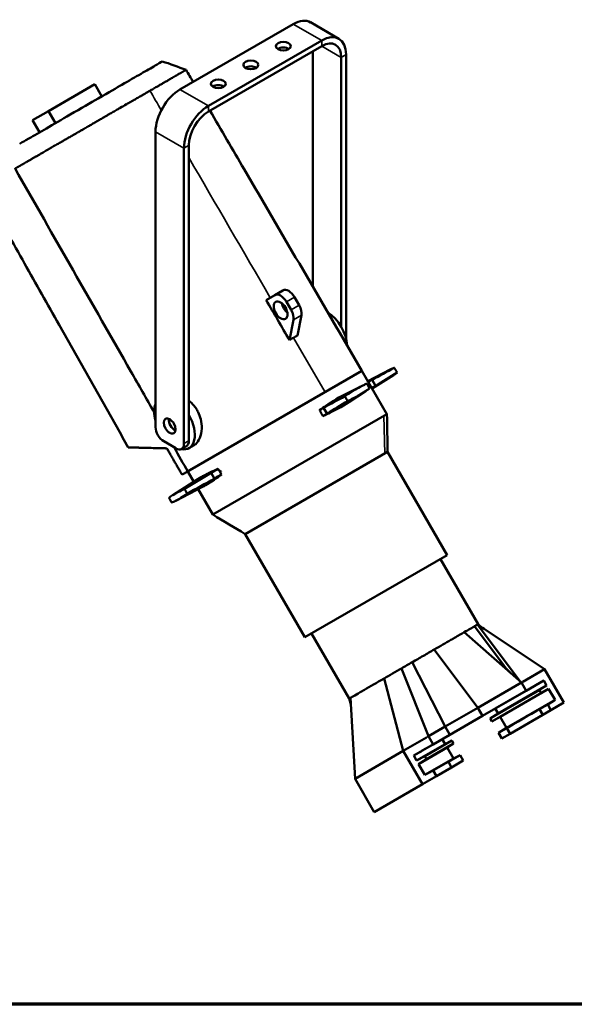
# Model space of a CAD drawing. Header units: millimetres. Extents: x 20 to 2980, y 20 to 2980.
# Tile 7 of 13: x 2072 to 2555, y 20 to 877. Entities that reach past the tile are written whole.
import ezdxf

# ---------------------------------------------------------------- set-up
doc = ezdxf.new("R2010")
doc.units = ezdxf.units.MM
for name, color, linetype, lineweight in [('Border (ISO)', 7, 'Continuous', 70), ('Visible (ISO)', 7, 'Continuous', 50), ('Visible Narrow (ISO)', 7, 'Continuous', 35)]:
    doc.layers.add(name, color=color, linetype=linetype, lineweight=lineweight)

# ---------------------------------------------------------------- blocks, each defined once
blk = doc.blocks.new('Borders Chauvet')
at = {"layer": 'Border (ISO)'}
blk.add_line((2980, 20), (20, 20), dxfattribs=at)

msp = doc.modelspace()

# ---------------------------------------------------------------- linework, layer by layer
at = {"layer": 'Visible (ISO)'}
for p, q in [((2325.26, 874.62), (2350.01, 860.33)), ((2310.26, 873.13), (2211.62, 816.18)), ((2335.01, 858.84), (2236.37, 801.89)), ((2236.37, 796.99), (2335.01, 853.94)), ((2327.23, 849.45), (2327.23, 644.55)), ((2351.98, 844.14), (2351.98, 609.53)), ((2356.22, 599.31), (2356.22, 846.59)), ((2097.15, 797.4), (2137.49, 820.69)), ((2143.6, 810.11), (2137.49, 820.69)), ((2083.45, 789.49), (2097.15, 797.4)), ((2103.25, 786.82), (2097.15, 797.4)), ((2089.56, 778.92), (2083.45, 789.49)), ((2190.4, 779.44), (2190.4, 522.24)), ((2215.15, 765.15), (2215.15, 507.95)), ((2219.4, 510.4), (2219.4, 767.6)), ((2294.2, 637.26), (2286.63, 632.89)), ((2294.2, 637.26), (2301.27, 641.34)), ((2311.27, 635.57), (2315.44, 628.34)), ((2304.2, 631.48), (2308.37, 624.26)), ((2317.38, 619.87), (2313.99, 602.07)), ((2310.31, 615.78), (2306.92, 597.99)), ((2370.01, 571.33), (2220.29, 484.89)), ((2370.01, 571.33), (2391.74, 533.7)), ((2394.39, 572.34), (2375.21, 562.33)), ((2397.3, 567.46), (2378.98, 555.8)), ((2370.76, 558.54), (2354.64, 550.49)), ((2381.91, 558.39), (2378.86, 563.56)), ((2373.52, 553.87), (2358.44, 543.91)), ((2338.97, 541.09), (2343.29, 543.94)), ((2240.19, 446.2), (2391.74, 533.7)), ((2339.6, 533.96), (2336.67, 539.2)), ((2342.4, 535.01), (2347.09, 537.36)), ((2197.48, 509.99), (2208.08, 503.87)), ((2217.32, 505.82), (2213.08, 503.37)), ((2223.93, 506.62), (2219.45, 504.03)), ((2268.46, 429.22), (2392.3, 500.72)), ((2392.3, 500.72), (2444.16, 410.91)), ((2218.46, 483.83), (2213.49, 480.96)), ((2218.64, 483.94), (2218.46, 483.83)), ((2218.46, 483.83), (2218.46, 483.83)), ((2218.46, 483.83), (2223.66, 474.83)), ((2220.24, 484.86), (2218.66, 483.95)), ((2237.59, 482.74), (2231.27, 479.44)), ((2238.77, 482.67), (2241.72, 477.44)), ((2246.14, 483.86), (2247.07, 484.4)), ((2246.54, 483.17), (2247.47, 483.71)), ((2247.07, 484.4), (2247.47, 483.71)), ((2205.4, 463.22), (2227.26, 477.12)), ((2241.33, 476.48), (2235.22, 472.6)), ((2208.17, 458.26), (2231.21, 470.28)), ((2227.42, 468.3), (2240.19, 446.2)), ((2268.46, 429.22), (2320.32, 339.41)), ((2444.16, 410.91), (2320.32, 339.41)), ((2471.06, 350.81), (2438.31, 407.54)), ((2358.91, 286.06), (2326.16, 342.79)), ((2508.78, 299.98), (2459.02, 343.86)), ((2493.63, 314.7), (2468.02, 349.06)), ((2507.53, 301.08), (2470.41, 350.44)), ((2528.89, 311.59), (2476.25, 346.7)), ((2470.75, 278.02), (2432.83, 328.75)), ((2442.46, 261.68), (2413.73, 317.72)), ((2427.83, 253.24), (2404.51, 312.39)), ((2509.98, 300.66), (2528.89, 311.59)), ((2545.65, 282.56), (2528.89, 311.59)), ((2405.86, 240.55), (2389.26, 303.59)), ((2470.75, 278.02), (2508.78, 299.98)), ((2528.18, 301.81), (2485.92, 277.41)), ((2512.84, 292.95), (2508.78, 299.98)), ((2512.84, 292.95), (2528.18, 301.81)), ((2528.18, 301.81), (2530.68, 297.48)), ((2474.81, 271), (2512.84, 292.95)), ((2481.58, 268.85), (2524.34, 293.53)), ((2530.68, 297.48), (2488.42, 273.08)), ((2532.43, 294.45), (2490.17, 270.05)), ((2530.68, 297.48), (2524.34, 293.53)), ((2524.34, 293.53), (2525.84, 290.93)), ((2525.84, 290.93), (2532.43, 294.45)), ((2532.43, 294.45), (2537.95, 284.89)), ((2363.96, 216.37), (2360, 286.69)), ((2525.84, 290.93), (2483.08, 266.25)), ((2537.95, 284.89), (2495.69, 260.49)), ((2537.95, 284.89), (2531.6, 280.96)), ((2442.46, 261.68), (2470.75, 278.02)), ((2474.81, 271), (2470.75, 278.02)), ((2488.42, 273.08), (2485.92, 277.41)), ((2531.6, 280.96), (2524.41, 276.81)), ((2527.23, 271.92), (2524.41, 276.81)), ((2534.42, 276.07), (2527.23, 271.92)), ((2531.6, 280.96), (2534.42, 276.07)), ((2545.65, 282.56), (2534.42, 276.07)), ((2446.51, 254.66), (2474.81, 271)), ((2481.58, 268.85), (2488.42, 273.08)), ((2483.08, 266.25), (2481.58, 268.85)), ((2490.17, 270.05), (2483.08, 266.25)), ((2495.69, 260.49), (2490.17, 270.05)), ((2527.23, 271.92), (2498.85, 255.53)), ((2442.46, 261.68), (2427.83, 253.24)), ((2446.51, 254.66), (2442.46, 261.68)), ((2488.84, 256.28), (2495.69, 260.49)), ((2496.02, 260.42), (2488.84, 256.28)), ((2496.02, 260.42), (2498.85, 255.53)), ((2405.86, 240.55), (2426.23, 252.32)), ((2415.05, 236.49), (2439.83, 250.8)), ((2448.11, 249.49), (2424.65, 235.95)), ((2431.89, 246.22), (2427.83, 253.24)), ((2446.51, 254.66), (2431.89, 246.22)), ((2439.83, 250.8), (2442.33, 246.47)), ((2442.33, 246.47), (2448.11, 249.49)), ((2448.11, 249.49), (2449.58, 246.93)), ((2491.66, 251.39), (2488.84, 256.28)), ((2498.85, 255.53), (2491.66, 251.39)), ((2363.96, 216.37), (2405.86, 240.55)), ((2422.62, 211.52), (2405.86, 240.55)), ((2417.55, 232.16), (2442.33, 246.47)), ((2419.3, 229.13), (2444.08, 243.44)), ((2426.12, 233.39), (2449.58, 246.93)), ((2449.58, 246.93), (2444.08, 243.44)), ((2444.08, 243.44), (2449.58, 233.91)), ((2417.55, 232.15), (2415.05, 236.49)), ((2424.64, 235.97), (2417.55, 232.15)), ((2419.3, 229.13), (2426.14, 233.37)), ((2426.14, 233.37), (2424.64, 235.97)), ((2424.8, 219.61), (2449.58, 233.91)), ((2455.36, 236.93), (2445.19, 231.06)), ((2458.17, 232.05), (2448.01, 226.18)), ((2449.58, 233.91), (2455.36, 236.93)), ((2455.36, 236.93), (2458.17, 232.05)), ((2424.8, 219.61), (2419.3, 229.13)), ((2431.89, 223.41), (2424.8, 219.61)), ((2434.72, 218.51), (2431.89, 223.41)), ((2448.01, 226.18), (2434.72, 218.51)), ((2448.01, 226.18), (2445.19, 231.06)), ((2380.72, 187.34), (2363.96, 216.37)), ((2422.62, 211.52), (2434.72, 218.51)), ((2422.62, 211.52), (2380.72, 187.34))]:
    msp.add_line(p, q, dxfattribs=at)
for centre, major_axis, ratio, start_param, end_param in [((2310.26, 848.63), (15, 25.98), 0.57735, 0, 0.785398), ((2335.01, 834.35), (15, 25.98), 0.57735, 5.497787, 7.068583), ((2335.01, 834.35), (12, 20.78), 0.57735, 5.497787, 7.068583), ((2301.6, 848.94), (-6.5, 0), 0.57735, 3.852754, 5.572024), ((2273.31, 832.61), (-6.5, 0), 0.57735, 3.852754, 5.572024), ((2211.62, 791.68), (-15, -25.98), 0.57735, 3.926991, 5.497787), ((2245.03, 816.28), (-6.5, 0), 0.57735, 3.852754, 5.572024), ((2236.37, 777.4), (-15, -25.98), 0.57735, 3.926991, 5.497787), ((2236.37, 777.4), (12, 20.78), 0.57735, 0.785398, 2.356194), ((2306.27, 632.68), (-5, 8.66), 0.57735, 4.712389, 6.283185), ((2299.2, 628.6), (-5, 8.66), 0.57735, 4.712389, 6.283185), ((2306.27, 628.06), (4.25, -7.36), 0.57735, 4.124098, 5.30068), ((2310.44, 625.46), (5, -8.66), 0.57735, 0.58994, 1.570796), ((2303.37, 621.37), (-5, 8.66), 0.57735, 3.731533, 4.712389), ((2339.53, 602.23), (12.5, -21.65), 0.57735, 0.847202, 2.312275), ((2384.75, 381.26), (-704.3, -402.69), 0.19978, 4.579791, 4.606954), ((2198.52, 639.78), (-710.12, -406.02), 0.19978, 1.716561, 1.743692), ((2450.64, 418.51), (-81.25, 140.73), 0.57735, 6.17252, 6.212938), ((2492.26, 443.13), (660.01, 384.16), 0.211249, 1.619827, 1.624779), ((2354.43, 729.59), (664.1, 386.54), 0.211249, 4.626124, 4.631135), ((2256.51, 305.82), (690.21, 401.74), 0.211249, 1.271597, 1.271598), ((2292.14, 693.04), (81.25, -140.73), 0.57735, 0.070248, 0.111324), ((2536.46, 833.26), (-741.74, -424.1), 0.19978, 1.24855, 1.248551), ((2430.12, 406.66), (-81.25, 140.73), 0.816497, 6.23378, 6.393851), ((2342.26, 356.73), (-674.88, -386.68), 0.208402, 4.574601, 4.601764), ((2206.95, 525.68), (12.5, -21.65), 0.57735, 3.566461, 4.287521), ((2163.81, 619.75), (-680.45, -389.87), 0.208402, 1.711371, 1.738502), ((2271.62, 681.19), (81.25, -140.73), 0.816497, 6.171861, 6.332591), ((2206.95, 525.68), (12.5, -21.65), 0.57735, 5.815999, 7.857957), ((2429.13, 406.68), (291.27, 174.17), 0.475231, 1.604197, 1.616349), ((2285.05, 689.54), (293.07, 175.25), 0.475231, 4.603261, 4.615505), ((2324.66, 345.16), (304.6, 182.15), 0.475231, 1.255967, 1.255969), ((2487.83, 805.19), (-710.75, -407.23), 0.208402, 1.243359, 1.24336), ((2207.02, 525.71), (-3.62, 6.28), 0.57735, 0.625117, 2.516476), ((2197.48, 518.16), (5, -8.66), 0.57735, 3.926991, 5.497787), ((2208.08, 512.03), (5, -8.66), 0.57735, 5.497787, 7.068583), ((2212.32, 514.48), (5, -8.66), 0.57735, 0, 0.785398), ((2443.25, 413.44), (877.84, 503.62), 0.161487, 1.712482, 1.739531), ((2310.49, 337.6), (-81.25, 140.73), 0.57735, 6.171861, 6.307881), ((2276.99, 317.66), (-498.75, -292.22), 0.280781, 4.612901, 4.625026), ((2025.31, 173.78), (916.93, 526.05), 0.161487, 1.244471, 1.244472), ((2138.98, 604.03), (-495.68, -290.42), 0.280781, 1.613719, 1.62599), ((2256.7, 671.79), (870.64, 499.49), 0.161487, 4.57563, 4.602875), ((2151.99, 612.13), (81.25, -140.73), 0.57735, 6.25849, 6.393851), ((2316.2, 707.55), (-518.36, -303.71), 0.280781, 1.265488, 1.26549), ((2461.2, 238.4), (-65.09, -39.27), 0.013592, 3.374035, 4.139587), ((2461.29, 238.23), (-66.39, -37), 0.021376, 4.945417, 5.209698)]:
    msp.add_ellipse(centre, major_axis=major_axis, ratio=ratio, start_param=start_param, end_param=end_param, dxfattribs=at)
for centre, major_axis in [((2301.6, 853.84), (6.5, 0)), ((2273.31, 837.51), (6.5, 0)), ((2245.03, 821.18), (6.5, 0)), ((2299.2, 623.98), (-4.25, 7.36)), ((2202.78, 523.26), (-3.62, 6.28))]:
    msp.add_ellipse(centre, major_axis=major_axis, ratio=0.57735, dxfattribs=at)
for points, knots in [([(2196.25, 840.51), (2196.25, 840.51), (2196.18, 840.47), (2195.25, 839.93), (2192.23, 838.19), (2186.73, 835.02), (2182.28, 832.45), (2172.9, 827.03), (2167.23, 823.76), (2156.82, 817.75), (2149.81, 813.7), (2134.12, 804.64), (2125.62, 799.74), (2108.62, 789.92), (2101.59, 785.86), (2090.09, 779.22), (2084.52, 776), (2076.46, 771.35), (2074.54, 770.24), (2072.73, 769.2), (2072.48, 769.05), (2072.27, 768.93), (2072.23, 768.91), (2072.23, 768.91)], [-13.481548, -13.481548, -13.481548, -13.481548, -13.239457, -13.239457, -11.782958, -11.782958, -9.362319, -9.362319, -6.742791, -6.742791, -4.927828, -4.927828, -3.678086, -3.678086, -2.679806, -2.679806, -1.809678, -1.809678, -1.096257, -1.096257, -0.64398, -0.64398, -0.381005, -0.381005, -0.381005, -0.381005]), ([(2185.54, 815.08), (2185.92, 815.31), (2186.31, 815.53), (2186.69, 815.75), (2187.33, 816.12), (2187.96, 816.48), (2188.58, 816.84), (2188.7, 816.91), (2188.81, 816.97), (2188.93, 817.04), (2189.55, 817.4), (2190.16, 817.75), (2190.77, 818.1), (2191.37, 818.45), (2191.97, 818.8), (2192.56, 819.14), (2192.66, 819.2), (2192.76, 819.26), (2192.86, 819.32), (2193.77, 819.84), (2194.66, 820.35), (2195.52, 820.85), (2196.38, 821.35), (2197.22, 821.83), (2198.03, 822.3), (2198.52, 822.58), (2198.99, 822.85), (2199.45, 823.12), (2199.46, 823.13), (2199.48, 823.14), (2199.49, 823.14), (2200.3, 823.61), (2201.09, 824.07), (2201.86, 824.52), (2203.01, 825.18), (2204.1, 825.82), (2205.13, 826.41), (2205.19, 826.45), (2205.25, 826.48), (2205.3, 826.51), (2205.32, 826.52), (2205.33, 826.53), (2205.34, 826.54), (2205.61, 826.69), (2205.87, 826.84), (2206.12, 826.99), (2206.73, 827.34), (2207.3, 827.67), (2207.86, 827.99), (2208.42, 828.31), (2208.95, 828.62), (2209.45, 828.91), (2209.74, 829.07), (2210.02, 829.23), (2210.3, 829.39), (2210.31, 829.4), (2210.32, 829.4), (2210.33, 829.41), (2210.49, 829.5), (2210.64, 829.59), (2210.79, 829.67), (2211.38, 830.01), (2211.93, 830.33), (2212.44, 830.62), (2212.65, 830.75), (2212.86, 830.86), (2213.06, 830.98), (2213.17, 831.04), (2213.28, 831.11), (2213.38, 831.17), (2213.4, 831.18), (2213.41, 831.18), (2213.43, 831.19), (2213.44, 831.2), (2213.45, 831.21), (2213.46, 831.21), (2213.73, 831.36), (2213.98, 831.51), (2214.21, 831.64), (2214.22, 831.65), (2214.23, 831.66), (2214.24, 831.66), (2214.38, 831.74), (2214.51, 831.82), (2214.64, 831.89), (2214.7, 831.93), (2214.76, 831.96), (2214.83, 832), (2214.89, 832.03), (2214.95, 832.07), (2215.01, 832.1), (2215.02, 832.11), (2215.03, 832.11), (2215.04, 832.12), (2215.27, 832.25), (2215.48, 832.38), (2215.67, 832.49), (2215.71, 832.51), (2215.74, 832.53), (2215.78, 832.55), (2215.9, 832.62), (2216.01, 832.68), (2216.11, 832.74), (2216.19, 832.79), (2216.27, 832.83), (2216.34, 832.87), (2216.45, 832.93), (2216.55, 832.99), (2216.63, 833.03), (2216.63, 833.04), (2216.64, 833.04), (2216.64, 833.04), (2216.67, 833.06), (2216.7, 833.08), (2216.73, 833.09), (2216.8, 833.13), (2216.86, 833.17), (2216.9, 833.19), (2216.92, 833.2), (2216.93, 833.21), (2216.94, 833.22), (2216.96, 833.22), (2216.97, 833.23), (2216.98, 833.23), (2216.98, 833.23), (2216.98, 833.24), (2216.98, 833.24), (2216.99, 833.24), (2216.99, 833.24), (2216.99, 833.24)], [0.000002, 0.000002, 0.000002, 0.000002, 0.164706, 0.164706, 0.164706, 0.439308, 0.439308, 0.439308, 0.490221, 0.490221, 0.490221, 0.766141, 0.766141, 0.766141, 1.042508, 1.042508, 1.042508, 1.090205, 1.090205, 1.090205, 1.51761, 1.51761, 1.51761, 1.942856, 1.942856, 1.942856, 2.193672, 2.193672, 2.193672, 2.199344, 2.199344, 2.199344, 2.638939, 2.638939, 2.638939, 3.29926, 3.29926, 3.29926, 3.336326, 3.336326, 3.336326, 3.344848, 3.344848, 3.344848, 3.515798, 3.515798, 3.515798, 3.917197, 3.917197, 3.917197, 4.318065, 4.318065, 4.318065, 4.545526, 4.545526, 4.545526, 4.555992, 4.555992, 4.555992, 4.685554, 4.685554, 4.685554, 5.198647, 5.198647, 5.198647, 5.412209, 5.412209, 5.412209, 5.53281, 5.53281, 5.53281, 5.549388, 5.549388, 5.549388, 5.562185, 5.562185, 5.562185, 5.863571, 5.863571, 5.863571, 5.87665, 5.87665, 5.87665, 6.052741, 6.052741, 6.052741, 6.14193, 6.14193, 6.14193, 6.231917, 6.231917, 6.231917, 6.246046, 6.246046, 6.246046, 6.600602, 6.600602, 6.600602, 6.664684, 6.664684, 6.664684, 6.898034, 6.898034, 6.898034, 7.083107, 7.083107, 7.083107, 7.371295, 7.371295, 7.371295, 7.388353, 7.388353, 7.388353, 7.500733, 7.500733, 7.500733, 7.797235, 7.797235, 7.797235, 7.918423, 7.918423, 7.918423, 8.065266, 8.065266, 8.065266, 8.087159, 8.087159, 8.087159, 8.217023, 8.217023, 8.217023, 8.217023]), ([(2185.54, 815.08), (2185.15, 814.86), (2184.76, 814.63), (2184.36, 814.4), (2183.71, 814.03), (2183.05, 813.64), (2182.38, 813.26), (2182.25, 813.19), (2182.13, 813.11), (2182, 813.04), (2181.33, 812.65), (2180.65, 812.26), (2179.96, 811.86), (2179.27, 811.47), (2178.58, 811.07), (2177.88, 810.66), (2177.76, 810.59), (2177.64, 810.52), (2177.51, 810.45), (2176.43, 809.83), (2175.33, 809.19), (2174.21, 808.55), (2173.11, 807.91), (2171.98, 807.26), (2170.85, 806.61), (2170.18, 806.22), (2169.51, 805.84), (2168.83, 805.45), (2168.82, 805.44), (2168.8, 805.43), (2168.79, 805.42), (2167.6, 804.74), (2166.4, 804.04), (2165.19, 803.35), (2163.38, 802.3), (2161.54, 801.24), (2159.68, 800.17), (2159.58, 800.11), (2159.47, 800.05), (2159.37, 799.99), (2159.34, 799.98), (2159.32, 799.97), (2159.3, 799.95), (2158.82, 799.68), (2158.33, 799.4), (2157.85, 799.12), (2156.72, 798.47), (2155.58, 797.81), (2154.44, 797.15), (2153.29, 796.49), (2152.15, 795.82), (2151, 795.16), (2150.35, 794.78), (2149.7, 794.4), (2149.04, 794.03), (2149.01, 794.01), (2148.98, 793.99), (2148.95, 793.97), (2148.58, 793.76), (2148.21, 793.54), (2147.83, 793.33), (2146.36, 792.47), (2144.88, 791.62), (2143.4, 790.76), (2142.77, 790.4), (2142.15, 790.04), (2141.53, 789.68), (2141.14, 789.46), (2140.75, 789.23), (2140.37, 789.01), (2140.33, 788.99), (2140.29, 788.97), (2140.25, 788.95), (2139.39, 788.44), (2138.52, 787.94), (2137.65, 787.44), (2137.61, 787.42), (2137.57, 787.4), (2137.54, 787.38), (2136.47, 786.76), (2135.41, 786.15), (2134.35, 785.54), (2133.33, 784.95), (2132.32, 784.36), (2131.31, 783.78), (2131.13, 783.67), (2130.94, 783.57), (2130.76, 783.46), (2130.1, 783.08), (2129.43, 782.7), (2128.77, 782.31), (2128.52, 782.17), (2128.28, 782.03), (2128.03, 781.89), (2127.75, 781.73), (2127.48, 781.57), (2127.2, 781.41), (2126.91, 781.24), (2126.63, 781.08), (2126.34, 780.91), (2126.06, 780.75), (2125.77, 780.58), (2125.49, 780.42), (2125.25, 780.28), (2125.01, 780.14), (2124.77, 780), (2124.72, 779.97), (2124.67, 779.94), (2124.62, 779.92), (2124.31, 779.74), (2124, 779.55), (2123.68, 779.37), (2123.41, 779.21), (2123.14, 779.06), (2122.87, 778.9), (2122.31, 778.58), (2121.76, 778.26), (2121.21, 777.94), (2121.16, 777.92), (2121.11, 777.89), (2121.07, 777.86), (2120.78, 777.7), (2120.49, 777.53), (2120.21, 777.36), (2119.8, 777.13), (2119.4, 776.9), (2119, 776.67), (2118.94, 776.63), (2118.88, 776.6), (2118.82, 776.56), (2118.37, 776.3), (2117.92, 776.04), (2117.47, 775.78), (2117.42, 775.75), (2117.37, 775.73), (2117.32, 775.7), (2117.15, 775.6), (2116.97, 775.49), (2116.79, 775.39), (2116.12, 775), (2115.45, 774.62), (2114.79, 774.24), (2114.33, 773.97), (2113.88, 773.71), (2113.43, 773.45), (2113.4, 773.43), (2113.38, 773.42), (2113.36, 773.41), (2112.45, 772.88), (2111.55, 772.36), (2110.66, 771.85), (2110.6, 771.82), (2110.55, 771.79), (2110.5, 771.76), (2110.37, 771.69), (2110.25, 771.61), (2110.13, 771.54), (2109.82, 771.37), (2109.52, 771.19), (2109.22, 771.02), (2109.18, 770.99), (2109.13, 770.97), (2109.09, 770.94), (2108.84, 770.8), (2108.6, 770.66), (2108.35, 770.52), (2107.87, 770.24), (2107.38, 769.96), (2106.91, 769.68), (2106.81, 769.63), (2106.72, 769.58), (2106.63, 769.53), (2105.4, 768.81), (2104.18, 768.11), (2102.99, 767.42), (2102.91, 767.38), (2102.84, 767.34), (2102.76, 767.29), (2102.08, 766.9), (2101.4, 766.51), (2100.73, 766.12), (2100.23, 765.83), (2099.74, 765.55), (2099.24, 765.26), (2098.25, 764.69), (2097.28, 764.13), (2096.32, 763.58), (2095.07, 762.85), (2093.84, 762.14), (2092.65, 761.46), (2091.88, 761.01), (2091.13, 760.58), (2090.39, 760.15), (2090.3, 760.1), (2090.22, 760.05), (2090.13, 760), (2089.95, 759.9), (2089.78, 759.79), (2089.6, 759.69), (2089.26, 759.5), (2088.92, 759.3), (2088.58, 759.11), (2088.25, 758.91), (2087.92, 758.72), (2087.59, 758.53), (2087.27, 758.35), (2086.95, 758.16), (2086.63, 757.98), (2086.32, 757.8), (2086.01, 757.62), (2085.71, 757.45), (2085.43, 757.28), (2085.15, 757.12), (2084.88, 756.97), (2084.83, 756.94), (2084.79, 756.92), (2084.75, 756.89), (2084.41, 756.7), (2084.08, 756.51), (2083.76, 756.32), (2083.42, 756.12), (2083.09, 755.93), (2082.76, 755.74), (2082.68, 755.7), (2082.59, 755.65), (2082.51, 755.6), (2082.18, 755.41), (2081.85, 755.22), (2081.53, 755.03), (2081.2, 754.85), (2080.89, 754.66), (2080.57, 754.48), (2080.53, 754.45), (2080.48, 754.43), (2080.43, 754.4), (2080.39, 754.37), (2080.34, 754.35), (2080.3, 754.32), (2079.98, 754.14), (2079.67, 753.96), (2079.37, 753.79), (2079.07, 753.61), (2078.77, 753.44), (2078.48, 753.27), (2078.19, 753.11), (2077.91, 752.94), (2077.63, 752.78), (2077.37, 752.63), (2077.12, 752.49), (2076.87, 752.34), (2076.85, 752.33), (2076.83, 752.32), (2076.82, 752.31), (2076.74, 752.27), (2076.67, 752.23), (2076.6, 752.18), (2076.52, 752.14), (2076.45, 752.1), (2076.38, 752.06), (2076.15, 751.93), (2075.93, 751.8), (2075.72, 751.68), (2075.51, 751.56), (2075.31, 751.44), (2075.11, 751.32), (2074.96, 751.24), (2074.81, 751.15), (2074.67, 751.07), (2074.57, 751.01), (2074.47, 750.96), (2074.38, 750.9), (2074.22, 750.81), (2074.06, 750.72), (2073.91, 750.63), (2073.76, 750.55), (2073.62, 750.46), (2073.48, 750.38), (2073.45, 750.36), (2073.42, 750.35), (2073.39, 750.33), (2073.3, 750.28), (2073.22, 750.23), (2073.14, 750.19), (2073.1, 750.17), (2073.07, 750.14), (2073.03, 750.12), (2072.84, 750.02), (2072.66, 749.91), (2072.48, 749.81), (2072.45, 749.79), (2072.42, 749.77), (2072.38, 749.75), (2072.28, 749.69), (2072.18, 749.63), (2072.08, 749.57), (2072.01, 749.53), (2071.94, 749.49), (2071.87, 749.45), (2071.84, 749.44), (2071.82, 749.42), (2071.79, 749.41), (2071.74, 749.38), (2071.69, 749.35), (2071.64, 749.32), (2071.54, 749.26), (2071.45, 749.21), (2071.35, 749.16), (2071.3, 749.12), (2071.24, 749.09), (2071.19, 749.06), (2071.09, 749), (2071, 748.95), (2070.9, 748.9), (2070.88, 748.88), (2070.86, 748.87), (2070.84, 748.86), (2070.77, 748.82), (2070.7, 748.78), (2070.63, 748.74), (2070.47, 748.65), (2070.32, 748.56), (2070.17, 748.47), (2070.15, 748.46), (2070.14, 748.46), (2070.13, 748.45), (2070.01, 748.38), (2069.89, 748.31), (2069.78, 748.25), (2069.74, 748.23), (2069.71, 748.21), (2069.68, 748.19), (2069.59, 748.14), (2069.5, 748.09), (2069.42, 748.04), (2069.38, 748.02), (2069.35, 748), (2069.32, 747.99), (2069.23, 747.94), (2069.15, 747.89), (2069.07, 747.84), (2069.04, 747.82), (2069, 747.8), (2068.97, 747.78), (2068.96, 747.77), (2068.94, 747.77), (2068.93, 747.76), (2068.86, 747.72), (2068.79, 747.68), (2068.73, 747.64), (2068.72, 747.64), (2068.72, 747.64), (2068.71, 747.63), (2068.71, 747.63), (2068.7, 747.63), (2068.7, 747.63), (2068.66, 747.6), (2068.61, 747.58), (2068.57, 747.55), (2068.55, 747.54), (2068.54, 747.53), (2068.52, 747.52), (2068.49, 747.51), (2068.46, 747.49), (2068.44, 747.48), (2068.42, 747.47), (2068.4, 747.46), (2068.39, 747.45), (2068.37, 747.44), (2068.35, 747.43), (2068.33, 747.42), (2068.33, 747.42), (2068.33, 747.42), (2068.33, 747.42), (2068.32, 747.41), (2068.31, 747.41), (2068.3, 747.4), (2068.3, 747.4), (2068.29, 747.4), (2068.28, 747.39), (2068.27, 747.39), (2068.26, 747.38), (2068.25, 747.37), (2068.24, 747.37), (2068.23, 747.36), (2068.22, 747.36), (2068.22, 747.36), (2068.22, 747.36), (2068.22, 747.36), (2068.22, 747.35), (2068.21, 747.35), (2068.21, 747.35), (2068.21, 747.35), (2068.21, 747.35), (2068.21, 747.35), (2068.21, 747.35), (2068.2, 747.35), (2068.2, 747.34), (2068.2, 747.34), (2068.2, 747.34), (2068.2, 747.34), (2068.2, 747.34), (2068.2, 747.34), (2068.2, 747.34), (2068.19, 747.34), (2068.19, 747.34), (2068.19, 747.34), (2068.19, 747.34), (2068.19, 747.34), (2068.19, 747.33), (2068.19, 747.33), (2068.18, 747.33), (2068.18, 747.33), (2068.18, 747.33), (2068.18, 747.32), (2068.17, 747.32), (2068.17, 747.32), (2068.17, 747.32), (2068.17, 747.32), (2068.17, 747.32), (2068.17, 747.32), (2068.17, 747.31), (2068.16, 747.31), (2068.16, 747.31), (2068.16, 747.31), (2068.16, 747.31), (2068.15, 747.3), (2068.15, 747.3), (2068.15, 747.3), (2068.15, 747.3), (2068.15, 747.3), (2068.15, 747.3), (2068.15, 747.3), (2068.15, 747.3), (2068.15, 747.3), (2068.15, 747.3), (2068.15, 747.3), (2068.15, 747.3), (2068.15, 747.3), (2068.15, 747.3), (2068.15, 747.29), (2068.15, 747.29), (2068.15, 747.29)], [-11.558429, -11.558429, -11.558429, -11.558429, -11.461829, -11.461829, -11.461829, -11.300773, -11.300773, -11.300773, -11.270911, -11.270911, -11.270911, -11.109082, -11.109082, -11.109082, -10.94699, -10.94699, -10.94699, -10.919015, -10.919015, -10.919015, -10.668339, -10.668339, -10.668339, -10.418929, -10.418929, -10.418929, -10.271823, -10.271823, -10.271823, -10.268496, -10.268496, -10.268496, -10.01067, -10.01067, -10.01067, -9.623418, -9.623418, -9.623418, -9.601647, -9.601647, -9.601647, -9.596649, -9.596649, -9.596649, -9.496385, -9.496385, -9.496385, -9.260952, -9.260952, -9.260952, -9.025831, -9.025831, -9.025831, -8.892441, -8.892441, -8.892441, -8.886302, -8.886302, -8.886302, -8.810314, -8.810314, -8.810314, -8.50938, -8.50938, -8.50938, -8.382374, -8.382374, -8.382374, -8.30367, -8.30367, -8.30367, -8.296162, -8.296162, -8.296162, -8.119397, -8.119397, -8.119397, -8.111726, -8.111726, -8.111726, -7.895072, -7.895072, -7.895072, -7.687122, -7.687122, -7.687122, -7.649538, -7.649538, -7.649538, -7.512675, -7.512675, -7.512675, -7.46162, -7.46162, -7.46162, -7.404129, -7.404129, -7.404129, -7.344868, -7.344868, -7.344868, -7.285378, -7.285378, -7.285378, -7.235104, -7.235104, -7.235104, -7.225099, -7.225099, -7.225099, -7.159188, -7.159188, -7.159188, -7.101993, -7.101993, -7.101993, -6.985287, -6.985287, -6.985287, -6.9751, -6.9751, -6.9751, -6.914209, -6.914209, -6.914209, -6.828085, -6.828085, -6.828085, -6.815245, -6.815245, -6.815245, -6.71824, -6.71824, -6.71824, -6.708061, -6.708061, -6.708061, -6.669308, -6.669308, -6.669308, -6.524379, -6.524379, -6.524379, -6.424318, -6.424318, -6.424318, -6.41907, -6.41907, -6.41907, -6.218794, -6.218794, -6.218794, -6.206654, -6.206654, -6.206654, -6.178829, -6.178829, -6.178829, -6.110302, -6.110302, -6.110302, -6.100506, -6.100506, -6.100506, -6.04424, -6.04424, -6.04424, -5.933439, -5.933439, -5.933439, -5.912277, -5.912277, -5.912277, -5.625864, -5.625864, -5.625864, -5.607615, -5.607615, -5.607615, -5.443186, -5.443186, -5.443186, -5.320125, -5.320125, -5.320125, -5.072045, -5.072045, -5.072045, -4.745807, -4.745807, -4.745807, -4.535303, -4.535303, -4.535303, -4.509822, -4.509822, -4.509822, -4.459176, -4.459176, -4.459176, -4.359772, -4.359772, -4.359772, -4.26156, -4.26156, -4.26156, -4.164106, -4.164106, -4.164106, -4.067902, -4.067902, -4.067902, -3.979973, -3.979973, -3.979973, -3.966095, -3.966095, -3.966095, -3.857791, -3.857791, -3.857791, -3.745946, -3.745946, -3.745946, -3.717834, -3.717834, -3.717834, -3.602932, -3.602932, -3.602932, -3.48803, -3.48803, -3.48803, -3.470511, -3.470511, -3.470511, -3.453915, -3.453915, -3.453915, -3.337468, -3.337468, -3.337468, -3.221021, -3.221021, -3.221021, -3.105494, -3.105494, -3.105494, -2.997262, -2.997262, -2.997262, -2.989967, -2.989967, -2.989967, -2.957688, -2.957688, -2.957688, -2.925483, -2.925483, -2.925483, -2.825735, -2.825735, -2.825735, -2.729354, -2.729354, -2.729354, -2.658547, -2.658547, -2.658547, -2.609124, -2.609124, -2.609124, -2.528809, -2.528809, -2.528809, -2.451284, -2.451284, -2.451284, -2.434602, -2.434602, -2.434602, -2.388833, -2.388833, -2.388833, -2.367849, -2.367849, -2.367849, -2.260999, -2.260999, -2.260999, -2.239983, -2.239983, -2.239983, -2.177315, -2.177315, -2.177315, -2.131511, -2.131511, -2.131511, -2.11546, -2.11546, -2.11546, -2.080882, -2.080882, -2.080882, -2.016075, -2.016075, -2.016075, -1.977138, -1.977138, -1.977138, -1.907326, -1.907326, -1.907326, -1.890604, -1.890604, -1.890604, -1.837425, -1.837425, -1.837425, -1.708018, -1.708018, -1.708018, -1.695581, -1.695581, -1.695581, -1.587493, -1.587493, -1.587493, -1.553479, -1.553479, -1.553479, -1.461918, -1.461918, -1.461918, -1.426115, -1.426115, -1.426115, -1.325257, -1.325257, -1.325257, -1.278357, -1.278357, -1.278357, -1.26301, -1.26301, -1.26301, -1.160839, -1.160839, -1.160839, -1.148423, -1.148423, -1.148423, -1.144298, -1.144298, -1.144298, -1.068984, -1.068984, -1.068984, -1.032038, -1.032038, -1.032038, -0.9743, -0.9743, -0.9743, -0.932564, -0.932564, -0.932564, -0.883909, -0.883909, -0.883909, -0.880976, -0.880976, -0.880976, -0.85383, -0.85383, -0.85383, -0.831133, -0.831133, -0.831133, -0.793425, -0.793425, -0.793425, -0.752933, -0.752933, -0.752933, -0.748087, -0.748087, -0.748087, -0.732314, -0.732314, -0.732314, -0.728933, -0.728933, -0.728933, -0.717916, -0.717916, -0.717916, -0.715345, -0.715345, -0.715345, -0.703991, -0.703991, -0.703991, -0.701106, -0.701106, -0.701106, -0.691393, -0.691393, -0.691393, -0.671548, -0.671548, -0.671548, -0.656353, -0.656353, -0.656353, -0.653066, -0.653066, -0.653066, -0.631631, -0.631631, -0.631631, -0.60974, -0.60974, -0.60974, -0.587117, -0.587117, -0.587117, -0.576497, -0.576497, -0.576497, -0.559198, -0.559198, -0.559198, -0.547876, -0.547876, -0.547876, -0.536465, -0.536465, -0.536465, -0.520658, -0.520658, -0.520658, -0.520658]), ([(2237.71, 797.77), (2247.62, 780.81), (2257.53, 763.85), (2301.63, 688.37), (2335.82, 629.85), (2370.01, 571.33)], [4.108244, 4.108244, 4.108244, 4.108244, 10, 10, 30.333725, 30.333725, 30.333725, 30.333725]), ([(2189.28, 535.13), (2182.52, 547), (2175.76, 558.87), (2135.44, 629.63), (2101.79, 688.47), (2068.15, 747.29)], [5.901634, 5.901634, 5.901634, 5.901634, 10.000002, 10.000002, 30.332566, 30.332566, 30.332566, 30.332566]), ([(2046.3, 718.15), (2051.32, 709.25), (2056.34, 700.36), (2066.37, 682.57), (2071.39, 673.68), (2086.44, 646.99), (2096.48, 629.2), (2126.59, 575.83), (2146.66, 540.25), (2166.73, 504.67)], [0.000001, 0.000001, 0.000001, 0.000001, 3.064133, 3.064133, 6.128194, 6.128194, 12.256323, 12.256323, 24.512648, 24.512648, 24.512648, 24.512648]), ([(2306.92, 597.99), (2303.54, 603.8), (2300.16, 609.62), (2293.4, 621.25), (2290.01, 627.07), (2286.63, 632.89)], [-4.036782, -4.036782, -4.036782, -4.036782, -2.018402, -2.018402, -0.000013, -0.000013, -0.000013, -0.000013]), ([(2310.48, 600.15), (2309.89, 599.81), (2309.3, 599.46), (2308.11, 598.74), (2307.52, 598.37), (2306.92, 597.99)], [-0.5002321, -0.5002321, -0.5002321, -0.5002321, -0.2501608, -0.2501608, -0.0000176, -0.0000176, -0.0000176, -0.0000176]), ([(2313.99, 602.07), (2313.41, 601.77), (2312.83, 601.46), (2311.66, 600.82), (2311.07, 600.49), (2310.48, 600.15)], [0.0000177, 0.0000177, 0.0000177, 0.0000177, 0.2501906, 0.2501906, 0.5002318, 0.5002318, 0.5002318, 0.5002318]), ([(2398.12, 573.97), (2397.65, 573.82), (2397.14, 573.62), (2395.91, 573.1), (2395.18, 572.75), (2394.39, 572.34)], [-8.5330089, -8.5330089, -8.5330089, -8.5330089, -8.1162025, -8.1162025, -7.607252, -7.607252, -7.607252, -7.607252]), ([(2397.3, 567.46), (2398.05, 567.93), (2398.72, 568.39), (2399.8, 569.2), (2400.22, 569.55), (2400.59, 569.88)], [7.611873, 7.611873, 7.611873, 7.611873, 8.1215967, 8.1215967, 8.5455514, 8.5455514, 8.5455514, 8.5455514]), ([(2355.14, 549.15), (2356.28, 549.93), (2357.42, 550.69), (2360.94, 552.98), (2363.24, 554.4), (2367.5, 556.86), (2369.59, 557.98), (2372.47, 559.38), (2373.37, 559.79), (2374.23, 560.17)], [-8.533009, -8.533009, -8.533009, -8.533009, -8.116203, -8.116203, -7.213423, -7.213423, -6.310643, -6.310643, -5.885131, -5.885131, -5.885131, -5.885131]), ([(2376.6, 556.02), (2375.87, 555.48), (2375.08, 554.93), (2372.45, 553.15), (2370.43, 551.89), (2366.17, 549.43), (2363.79, 548.15), (2360.02, 546.23), (2358.78, 545.62), (2357.5, 545.01)], [5.899158, 5.899158, 5.899158, 5.899158, 6.314405, 6.314405, 7.218001, 7.218001, 8.121597, 8.121597, 8.545551, 8.545551, 8.545551, 8.545551]), ([(2226.61, 537.03), (2225.84, 538.37), (2224.98, 539.64), (2222.64, 542.6), (2221.07, 544.17), (2219.4, 545.53)], [7.918586, 7.918586, 7.918586, 7.918586, 8.380947, 8.380947, 9.059015, 9.059015, 9.059015, 9.059015]), ([(2223.93, 506.62), (2224.41, 506.9), (2224.88, 507.23), (2226.78, 508.88), (2228, 510.67), (2229.89, 515.27), (2230.48, 518.09), (2230.68, 523.7), (2230.42, 526.41), (2229.24, 531.26), (2228.47, 533.38), (2227.2, 535.96), (2226.91, 536.5), (2226.61, 537.03)], [19.79711, 19.79711, 19.79711, 19.79711, 20.08845, 20.08845, 21.030555, 21.030555, 22.03844, 22.03844, 22.892752, 22.892752, 23.572362, 23.572362, 23.75656, 23.75656, 23.75656, 23.75656]), ([(2200.28, 503.83), (2199.76, 503.84), (2199.24, 503.85), (2198.72, 503.87), (2198.01, 503.89), (2197.31, 503.9), (2196.6, 503.92), (2195.47, 503.95), (2194.33, 503.98), (2193.2, 504.01), (2192.65, 504.02), (2192.11, 504.03), (2191.56, 504.05), (2189.4, 504.1), (2187.24, 504.16), (2185.08, 504.21), (2184.86, 504.22), (2184.63, 504.22), (2184.41, 504.23), (2182.03, 504.29), (2179.64, 504.35), (2177.26, 504.41), (2176.92, 504.42), (2176.59, 504.43), (2176.26, 504.43), (2175.81, 504.45), (2175.37, 504.46), (2174.93, 504.47), (2174.51, 504.48), (2174.09, 504.49), (2173.68, 504.5), (2172.66, 504.53), (2171.65, 504.55), (2170.63, 504.58), (2170.46, 504.58), (2170.28, 504.59), (2170.1, 504.59), (2169.48, 504.61), (2168.86, 504.62), (2168.24, 504.64), (2167.74, 504.65), (2167.23, 504.66), (2166.73, 504.67)], [0.000001, 0.000001, 0.000001, 0.000001, 0.251104, 0.251104, 0.251104, 0.590868, 0.590868, 0.590868, 1.135958, 1.135958, 1.135958, 1.397972, 1.397972, 1.397972, 2.436791, 2.436791, 2.436791, 2.544841, 2.544841, 2.544841, 3.691709, 3.691709, 3.691709, 3.852063, 3.852063, 3.852063, 4.065323, 4.065323, 4.065323, 4.265144, 4.265144, 4.265144, 4.753583, 4.753583, 4.753583, 4.838578, 4.838578, 4.838578, 5.136899, 5.136899, 5.136899, 5.379548, 5.379548, 5.379548, 5.379548]), ([(2213.49, 480.96), (2213.23, 481.41), (2212.97, 481.86), (2212.71, 482.31), (2212.69, 482.33), (2212.68, 482.36), (2212.66, 482.39), (2212.57, 482.54), (2212.34, 482.94), (2211.88, 483.75), (2211.86, 483.77), (2211.85, 483.79), (2211.84, 483.82), (2211.3, 484.75), (2210.76, 485.69), (2210.21, 486.63), (2210.21, 486.64), (2210.2, 486.66), (2210.19, 486.68), (2209.64, 487.62), (2209.09, 488.57), (2208.55, 489.51), (2208, 490.47), (2207.44, 491.44), (2206.88, 492.4), (2206.33, 493.36), (2205.78, 494.31), (2205.22, 495.27), (2204.67, 496.24), (2204.11, 497.2), (2203.56, 498.16), (2203, 499.12), (2202.45, 500.08), (2201.9, 501.04), (2201.62, 501.52), (2201.34, 502), (2201.06, 502.48), (2200.8, 502.93), (2200.54, 503.38), (2200.28, 503.83)], [0.000001, 0.000001, 0.000001, 0.000001, 0.1555607, 0.1555607, 0.1555607, 0.1650583, 0.1650583, 0.1650583, 0.2179785, 0.2179785, 0.2179785, 0.2195432, 0.2195432, 0.2195432, 0.2793219, 0.2793219, 0.2793219, 0.2803949, 0.2803949, 0.2803949, 0.3407754, 0.3407754, 0.3407754, 0.4020984, 0.4020984, 0.4020984, 0.4634082, 0.4634082, 0.4634082, 0.5247241, 0.5247241, 0.5247241, 0.5860429, 0.5860429, 0.5860429, 0.6167101, 0.6167101, 0.6167101, 0.6454383, 0.6454383, 0.6454383, 0.6454383]), ([(2202.13, 460.81), (2202.49, 461.14), (2202.91, 461.49), (2204.43, 462.63), (2205.75, 463.47), (2208.76, 465.21), (2210.55, 466.16), (2213.56, 467.63), (2214.59, 468.12), (2215.65, 468.61)], [-8.533009, -8.533009, -8.533009, -8.533009, -8.116203, -8.116203, -7.213423, -7.213423, -6.310643, -6.310643, -5.885131, -5.885131, -5.885131, -5.885131]), ([(2217.91, 464.4), (2216.97, 463.74), (2216.06, 463.12), (2213.29, 461.26), (2211.57, 460.17), (2208.56, 458.44), (2207.17, 457.72), (2205.42, 456.97), (2204.9, 456.78), (2204.43, 456.63)], [5.899158, 5.899158, 5.899158, 5.899158, 6.314405, 6.314405, 7.218001, 7.218001, 8.121597, 8.121597, 8.545551, 8.545551, 8.545551, 8.545551]), ([(2459.02, 343.86), (2456.5, 342.41), (2453.65, 340.76), (2449.46, 338.34), (2448.38, 337.72), (2445.06, 335.8), (2442.73, 334.46), (2437.9, 331.67), (2435.4, 330.23), (2432.83, 328.75)], [0, 0, 0, 0, 1.407718, 1.407718, 1.87648, 1.87648, 2.814348, 2.814348, 3.752301, 3.752301, 3.752301, 3.752301]), ([(2468.02, 349.06), (2467, 348.47), (2465.73, 347.73), (2462.71, 345.99), (2460.97, 344.99), (2459.02, 343.86)], [0, 0, 0, 0, 1.089664, 1.089664, 2.177339, 2.177339, 2.177339, 2.177339]), ([(2470.41, 350.44), (2470.16, 350.3), (2469.83, 350.11), (2469.04, 349.65), (2468.56, 349.37), (2468.02, 349.06)], [0, 0, 0, 0, 0.578841, 0.578841, 1.157669, 1.157669, 1.157669, 1.157669]), ([(2471.06, 350.81), (2471.06, 350.81), (2471.06, 350.81), (2471.04, 350.8), (2470.82, 350.68), (2470.41, 350.44)], [0.8880806, 0.8880806, 0.8880806, 0.8880806, 0.9360754, 0.9360754, 1.8732983, 1.8732983, 1.8732983, 1.8732983]), ([(2432.83, 328.75), (2429.76, 326.97), (2426.61, 325.15), (2420.21, 321.44), (2416.96, 319.58), (2413.73, 317.72)], [0, 0, 0, 0, 1.121813, 1.121813, 2.245921, 2.245921, 2.245921, 2.245921]), ([(2413.73, 317.72), (2412.18, 316.82), (2410.64, 315.93), (2407.56, 314.15), (2406.03, 313.27), (2404.51, 312.39)], [0, 0, 0, 0, 0.53614, 0.53614, 1.072288, 1.072288, 1.072288, 1.072288]), ([(2404.51, 312.39), (2401.86, 310.86), (2399.25, 309.35), (2394.14, 306.41), (2391.66, 304.97), (2389.26, 303.59)], [0, 0, 0, 0, 0.933706, 0.933706, 1.866274, 1.866274, 1.866274, 1.866274]), ([(2493.63, 314.7), (2495.02, 312.83), (2496.02, 311.63), (2497.64, 309.86), (2498.27, 309.25), (2498.82, 308.76)], [0, 0, 0, 0, 1.691574, 1.691574, 3.268146, 3.268146, 3.268146, 3.268146]), ([(2389.26, 303.59), (2382.72, 299.81), (2376.91, 296.45), (2371.48, 293.32), (2370.83, 292.94), (2367.67, 291.12), (2365.54, 289.88), (2362.11, 287.9), (2360.82, 287.17), (2360, 286.69)], [0, 0, 0, 0, 2.549741, 2.549741, 2.91285, 2.91285, 4.365956, 4.365956, 5.819137, 5.819137, 5.819137, 5.819137]), ([(2360, 286.69), (2359.52, 286.42), (2359.2, 286.23), (2358.95, 286.09), (2358.91, 286.06), (2358.91, 286.07)], [0, 0, 0, 0, 0.837042, 0.837042, 1.277546, 1.277546, 1.277546, 1.277546]), ([(2431.89, 246.22), (2429.08, 244.6), (2426.27, 242.98), (2420.66, 239.73), (2417.85, 238.11), (2415.05, 236.49)], [-2.299952, -2.299952, -2.299952, -2.299952, -1.149977, -1.149977, -0.000001, -0.000001, -0.000001, -0.000001])]:
    msp.add_open_spline(points, degree=3, knots=knots, dxfattribs=at)
for points, degree in [([(2196.25, 840.51), (2203.34, 838.68), (2210.07, 835.64), (2216.99, 833.24)], 3), ([(2216.99, 833.24), (2219.02, 829.76), (2221.06, 826.28), (2223.09, 822.8)], 3), ([(2376.6, 556.02), (2375.41, 558.1), (2374.23, 560.17)], 2), ([(2333.18, 537.02), (2335.13, 538.46), (2337.06, 539.82), (2338.97, 541.09)], 3), ([(2333.18, 537.02), (2334.55, 534.51), (2335.92, 532)], 2), ([(2335.92, 532), (2338.17, 532.98), (2340.33, 533.98), (2342.4, 535.01)], 3), ([(2391.74, 533.69), (2391.92, 522.7), (2392.11, 511.71), (2392.3, 500.72)], 3), ([(2218.46, 483.83), (2214.5, 490.8), (2210.53, 497.77), (2206.57, 504.74)], 3), ([(2237.59, 482.74), (2239.77, 483.87), (2242.2, 484.97), (2244.89, 486.03)], 3), ([(2241.33, 476.48), (2243.37, 477.78), (2245.52, 479.32), (2247.75, 481.08)], 3), ([(2217.91, 464.4), (2216.78, 466.51), (2215.65, 468.61)], 2), ([(2268.46, 429.23), (2259.04, 434.88), (2249.61, 440.54), (2240.19, 446.2)], 3), ([(2471.06, 350.81), (2472.74, 349.25), (2474.48, 347.88), (2476.25, 346.7)], 3), ([(2360.48, 278.1), (2360.34, 280.65), (2359.85, 283.3), (2358.91, 286.06)], 3)]:
    msp.add_open_spline(points, degree=degree, dxfattribs=at)
for points, weights in [([(2398.12, 573.97), (2399.35, 571.92), (2400.59, 569.88)], [1.00000000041, 1.00000000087, 1.00000000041]), ([(2355.14, 549.15), (2356.32, 547.08), (2357.5, 545.01)], [1.0000000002, 1.00000000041, 1.0000000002]), ([(2247.75, 481.08), (2246.32, 483.56), (2244.89, 486.03)], [0.999999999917, 0.999999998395, 0.999999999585]), ([(2202.13, 460.81), (2203.28, 458.72), (2204.43, 456.63)], [1.00000000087, 1.00000000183, 1.00000000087])]:
    msp.add_rational_spline(points, weights, degree=2, dxfattribs=at)
at = {"layer": 'Visible Narrow (ISO)'}
for p, q in [((2310.26, 873.13), (2335.01, 858.84)), ((2335.01, 858.43), (2335.01, 854.35)), ((2335.01, 853.94), (2351.98, 844.14)), ((2355.87, 846.39), (2352.33, 844.35)), ((2211.62, 816.18), (2236.37, 801.89)), ((2236.37, 801.48), (2236.37, 797.4)), ((2190.4, 779.44), (2215.15, 765.15)), ((2215.51, 765.35), (2219.04, 767.39)), ((2304.2, 631.48), (2311.27, 635.57)), ((2308.37, 624.26), (2315.44, 628.34)), ((2310.31, 615.78), (2317.38, 619.87)), ((2337.99, 552.84), (2310.48, 600.15)), ((2388.91, 532.06), (2389.99, 499.39)), ((2219.4, 510.4), (2215.15, 507.95)), ((2218.66, 483.95), (2218.64, 483.94)), ((2220.29, 484.89), (2220.24, 484.86)), ((2508.78, 299.98), (2509.98, 300.66)), ((2426.23, 252.32), (2427.83, 253.24))]:
    msp.add_line(p, q, dxfattribs=at)
for points in [[(2195.4, 798.11), (2192.11, 803.77), (2188.82, 809.42), (2185.54, 815.08)], [(2290.24, 634.97), (2266.63, 675.59), (2243.01, 716.21), (2219.4, 756.84)]]:
    msp.add_open_spline(points, degree=3, dxfattribs=at)

# ---------------------------------------------------------------- block references
msp.add_blockref('Borders Chauvet', (0, 0))

doc.saveas('drawing.dxf')
